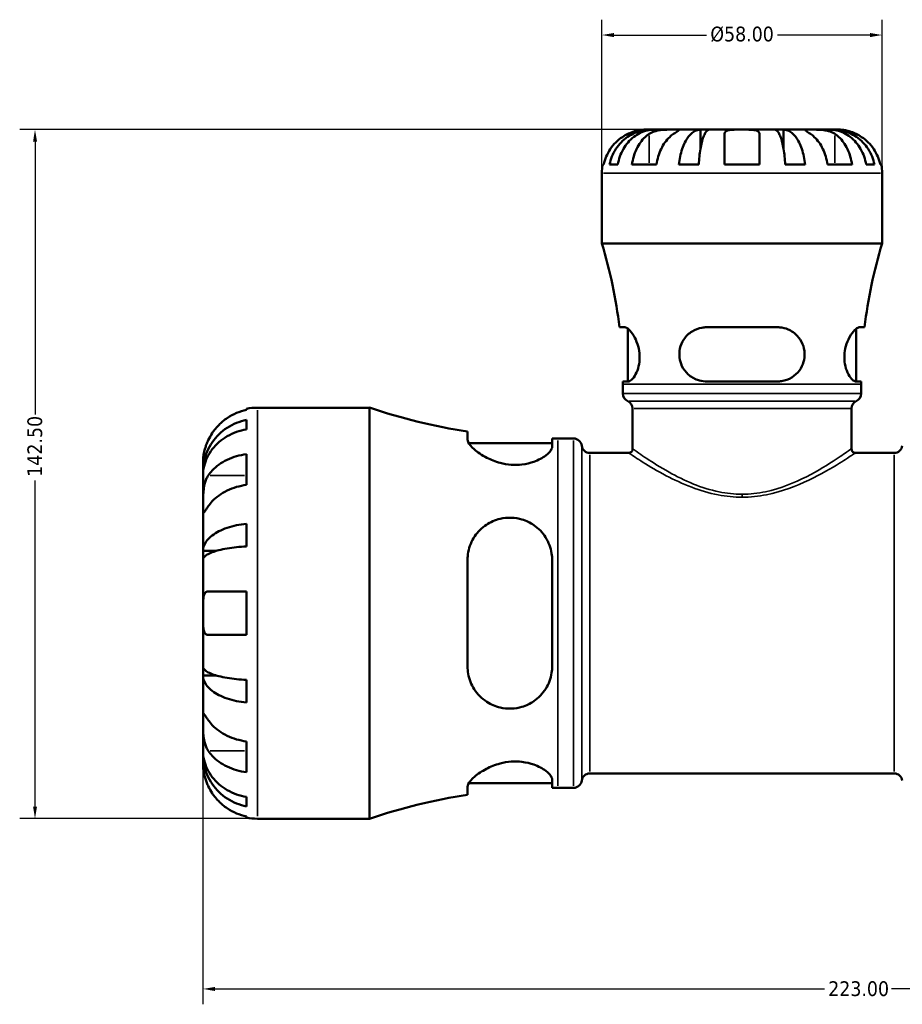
# Model space of a CAD drawing. Header units: millimetres. Extents: x 0 to 897, y 0 to 599.
# Tile 3 of 10: x 290 to 473, y 179 to 383. Entities that reach past the tile are written whole.
import ezdxf

# ---------------------------------------------------------------- set-up
doc = ezdxf.new("R2010")
doc.units = ezdxf.units.MM
for name, color, linetype, lineweight in [('Dimension (ANSI)', 7, 'Continuous', 25), ('Visible (ANSI)', 7, 'Continuous', 50), ('Visible Narrow (ANSI)', 7, 'Continuous', 35)]:
    doc.layers.add(name, color=color, linetype=linetype, lineweight=lineweight)
doc.styles.add('Note Text (ANSI)', font='tahoma.ttf')
doc.dimstyles.new('Default - mm (ANSI)', dxfattribs={"dimtxt": 3.048, "dimasz": 2.5, "dimexe": 3.175, "dimexo": 1.6002, "dimgap": 0.8, "dimtad": 0, "dimtoh": 1, "dimrnd": 1e-08, "dimzin": 4, "dimdsep": 46, "dimtxsty": 'Note Text (ANSI)', "dimcen": 0.09, "dimdle": 10, "dimclrd": 256, "dimclre": 256, "dimclrt": 256, "dimadec": 1, "dimazin": 1, "dimtfac": 1, "dimtofl": 0, "dimtmove": 0, "dimatfit": 3, "dimfxl": 1, "dimtolj": 1, "dimtzin": 4, "dimlwd": -1, "dimlwe": -1, "dimarcsym": 0})

# ---------------------------------------------------------------- blocks, each defined once
blk = doc.blocks.new('*D6')
at = {"layer": 'Defpoints', "color": 0, "transparency": 16777216}
for p in [(328.03, 259.93), (551.03, 259.93), (551.03, 182.21)]:
    blk.add_point(p, dxfattribs=at)
at = {"layer": 'Dimension (ANSI)', "transparency": 16777216}
for p, q in [((328.03, 258.33), (328.03, 179.04)), ((551.03, 258.33), (551.03, 179.04)), ((330.53, 182.21), (456.57, 182.21)), ((548.53, 182.21), (470.49, 182.21))]:
    blk.add_line(p, q, dxfattribs=at)
for points in [[(330.53, 182.63), (330.53, 181.79), (328.03, 182.21)], [(548.53, 182.63), (548.53, 181.79), (551.03, 182.21)]]:
    blk.add_solid(points, dxfattribs=at)
at = {"layer": 'Dimension (ANSI)', "transparency": 16777216, "insert": (457.37, 183.8), "char_height": 3.048, "attachment_point": 1, "style": 'Note Text (ANSI)'}
blk.add_mtext('\\A1;223.00', dxfattribs=at)
blk = doc.blocks.new('*D7')
at = {"layer": 'Defpoints', "color": 0, "transparency": 16777216}
for p in [(293.28, 359.93), (439.53, 359.93), (339.28, 217.43)]:
    blk.add_point(p, dxfattribs=at)
at = {"layer": 'Dimension (ANSI)', "transparency": 16777216}
for p, q in [((437.93, 359.93), (290.11, 359.93)), ((293.28, 357.43), (293.28, 301.02)), ((293.28, 219.93), (293.28, 287.34)), ((337.68, 217.43), (290.11, 217.43))]:
    blk.add_line(p, q, dxfattribs=at)
for points in [[(292.87, 357.43), (293.7, 357.43), (293.28, 359.93)], [(292.87, 219.93), (293.7, 219.93), (293.28, 217.43)]]:
    blk.add_solid(points, dxfattribs=at)
at = {"layer": 'Dimension (ANSI)', "transparency": 16777216, "insert": (291.7, 288.14), "char_height": 3.048, "attachment_point": 1, "rotation": 90, "style": 'Note Text (ANSI)'}
blk.add_mtext('\\A1;142.50', dxfattribs=at)
blk = doc.blocks.new('*D10')
at = {"layer": 'Defpoints', "color": 0, "transparency": 16777216}
for p in [(468.53, 379.49), (410.53, 350.93), (468.53, 350.93)]:
    blk.add_point(p, dxfattribs=at)
at = {"layer": 'Dimension (ANSI)', "transparency": 16777216}
for p, q in [((410.53, 352.53), (410.53, 382.66)), ((468.53, 352.53), (468.53, 382.66)), ((413.03, 379.49), (432.19, 379.49)), ((466.03, 379.49), (446.88, 379.49))]:
    blk.add_line(p, q, dxfattribs=at)
for points in [[(413.03, 379.91), (413.03, 379.07), (410.53, 379.49)], [(466.03, 379.91), (466.03, 379.07), (468.53, 379.49)]]:
    blk.add_solid(points, dxfattribs=at)
at = {"layer": 'Dimension (ANSI)', "transparency": 16777216, "insert": (432.99, 381.23), "char_height": 3.048, "attachment_point": 1, "style": 'Note Text (ANSI)'}
blk.add_mtext('\\A1;\\fTahoma|b0|i0;\\H3.0480;Ø58.00', dxfattribs=at)

msp = doc.modelspace()

# ---------------------------------------------------------------- linework, layer by layer
at = {"layer": 'Visible (ANSI)'}
for p, q in [((420.697, 359.927), (419.534, 359.927)), ((420.697, 359.927), (420.697, 359.884)), ((421.462, 359.927), (420.697, 359.927)), ((425.392, 359.927), (421.462, 359.927)), ((430.966, 359.927), (425.392, 359.927)), ((430.966, 359.927), (430.966, 356.11)), ((432.814, 359.927), (430.966, 359.927)), ((439.534, 359.927), (432.814, 359.927)), ((435.934, 352.727), (435.934, 359.051)), ((446.254, 359.927), (439.534, 359.927)), ((443.134, 359.051), (443.134, 352.727)), ((448.102, 359.927), (446.254, 359.927)), ((453.676, 359.927), (448.102, 359.927)), ((448.102, 359.927), (448.102, 356.11)), ((457.606, 359.927), (453.676, 359.927)), ((458.371, 359.927), (457.606, 359.927)), ((459.534, 359.927), (458.371, 359.927)), ((458.371, 359.927), (458.371, 359.884)), ((410.716, 352.727), (410.942, 352.727)), ((412.136, 352.727), (413.843, 352.727)), ((416.771, 352.727), (421.862, 352.727)), ((426.478, 352.727), (430.6, 352.727)), ((435.934, 352.727), (443.134, 352.727)), ((448.468, 352.727), (452.59, 352.727)), ((457.206, 352.727), (462.298, 352.727)), ((465.225, 352.727), (466.932, 352.727)), ((468.127, 352.727), (468.352, 352.727)), ((410.534, 336.407), (410.534, 350.927)), ((468.534, 336.407), (468.534, 350.927)), ((468.534, 336.407), (410.534, 336.407)), ((415.28, 319.047), (414.188, 319.047)), ((415.884, 307.847), (415.884, 318.792)), ((446.894, 319.047), (432.174, 319.047)), ((463.184, 307.847), (463.184, 318.792)), ((464.881, 319.047), (463.788, 319.047)), ((414.883, 307.847), (416.007, 307.847)), ((432.174, 307.847), (446.894, 307.847)), ((463.061, 307.847), (464.186, 307.847)), ((414.884, 305.339), (414.884, 307.287)), ((464.184, 305.339), (464.184, 307.287)), ((337.034, 301.96), (337.034, 302.2)), ((339.284, 302.427), (362.474, 302.427)), ((362.474, 217.427), (362.474, 302.427)), ((416.914, 293.927), (416.914, 302.227)), ((462.154, 293.927), (462.154, 302.227)), ((337.034, 297.939), (337.034, 299.884)), ((382.759, 297.49), (382.759, 295.843)), ((400.259, 294.343), (400.259, 296.058)), ((401.464, 296.052), (404.684, 296.052)), ((383.037, 295.052), (400.259, 295.052)), ((337.034, 286.467), (337.034, 292.831)), ((408.057, 293.077), (416.064, 293.077)), ((463.004, 293.077), (471.011, 293.077)), ((328.034, 289.167), (328.034, 291.177)), ((328.034, 289.167), (328.069, 289.167)), ((328.034, 288.401), (328.034, 289.167)), ((328.034, 282.024), (328.034, 288.401)), ((328.034, 272.804), (328.034, 282.024)), ((337.034, 273.728), (337.034, 278.422)), ((328.034, 272.804), (330.763, 272.804)), ((328.034, 270.956), (328.034, 272.804)), ((328.034, 259.927), (328.034, 270.956)), ((382.759, 270.927), (382.759, 248.927)), ((400.259, 248.927), (400.259, 270.927)), ((329.101, 264.427), (337.034, 264.427)), ((337.034, 255.427), (337.034, 264.427)), ((328.034, 248.899), (328.034, 259.927)), ((337.034, 255.427), (329.101, 255.427)), ((328.034, 247.051), (328.034, 248.899)), ((328.034, 247.051), (330.763, 247.051)), ((328.034, 237.83), (328.034, 247.051)), ((337.034, 241.432), (337.034, 246.127)), ((328.034, 231.454), (328.034, 237.83)), ((337.034, 227.024), (337.034, 233.388)), ((328.034, 230.688), (328.034, 231.454)), ((328.034, 230.688), (328.069, 230.688)), ((328.034, 228.677), (328.034, 230.688)), ((408.057, 226.777), (471.011, 226.777)), ((382.759, 224.012), (382.759, 222.365)), ((383.037, 224.802), (400.259, 224.802)), ((400.259, 223.796), (400.259, 225.512)), ((401.464, 223.802), (404.684, 223.802)), ((337.034, 219.971), (337.034, 221.915)), ((337.034, 217.655), (337.034, 217.895)), ((339.284, 217.427), (362.474, 217.427))]:
    msp.add_line(p, q, dxfattribs=at)
for centre, radius, start, end in [((419.534, 350.927), 9, 168.46304, 180), ((459.534, 350.927), 9, 0, 11.53696), ((315.241, 307.287), 99.643, 6.7779, 16.99225), ((563.827, 307.287), 99.643, 163.00775, 173.2221), ((315.241, 307.287), 99.643, 0, 0.32201), ((563.827, 307.287), 99.643, 179.67799, 180), ((416.584, 305.339), 1.7, 180, 246.23783), ((415.214, 302.227), 1.7, 0, 66.23783), ((463.854, 302.227), 1.7, 113.76217, 180), ((462.484, 305.339), 1.7, 293.76217, 0), ((339.284, 291.177), 11.25, 90, 101.53696), ((401.464, 418.473), 122.42, 251.42822, 261.21117), ((401.464, 418.473), 122.42, 269.43602, 270), ((404.684, 294.352), 1.7, 7.18076, 90), ((408.057, 294.777), 1.7, 187.18076, 270), ((416.064, 293.927), 0.85, 270, 0), ((463.004, 293.927), 0.85, 180, 270), ((471.011, 294.777), 1.7, 270, 352.81924), ((408.057, 225.077), 1.7, 90, 172.81924), ((471.011, 225.077), 1.7, 7.18076, 90), ((404.684, 225.502), 1.7, 270, 352.81924), ((401.464, 101.382), 122.42, 98.78883, 108.57178), ((401.464, 101.382), 122.42, 90, 90.56398), ((339.284, 228.677), 11.25, 258.46304, 270)]:
    msp.add_arc(centre, radius, start, end, dxfattribs=at)
for points, knots in [([(415.934, 359.051), (415.546, 358.869), (415.154, 358.649), (414.272, 358.064), (413.8, 357.672), (413.009, 356.885), (412.617, 356.418), (411.942, 355.412), (411.657, 354.873), (411.237, 353.863), (411.06, 353.302), (410.942, 352.727)], [4.42788405, 4.42788405, 4.42788405, 4.42788405, 4.5512464, 4.5512464, 4.71913293, 4.71913293, 4.88586959, 4.88586959, 5.05260626, 5.05260626, 5.21400469, 5.21400469, 5.21400469, 5.21400469]), ([(412.136, 352.727), (412.25, 353.305), (412.422, 353.869), (412.829, 354.882), (413.103, 355.421), (413.755, 356.428), (414.133, 356.895), (414.895, 357.681), (415.349, 358.072), (416.326, 358.745), (416.849, 359.028), (417.846, 359.454), (418.412, 359.636), (419.567, 359.873), (420.157, 359.927), (420.697, 359.927)], [0.1707449, 0.1707449, 0.1707449, 0.1707449, 0.3329556, 0.3329556, 0.4995958, 0.4995958, 0.6662361, 0.6662361, 0.8331576, 0.8331576, 1.000079, 1.000079, 1.1674459, 1.1674459, 1.3348128, 1.3348128, 1.3348128, 1.3348128]), ([(421.462, 359.927), (420.982, 359.927), (420.457, 359.873), (419.428, 359.636), (418.925, 359.454), (418.038, 359.028), (417.572, 358.745), (416.702, 358.072), (416.298, 357.681), (415.621, 356.895), (415.284, 356.428), (414.704, 355.421), (414.46, 354.882), (414.098, 353.869), (413.945, 353.305), (413.843, 352.727)], [4.0094084, 4.0094084, 4.0094084, 4.0094084, 4.1767753, 4.1767753, 4.3441422, 4.3441422, 4.5110636, 4.5110636, 4.6779851, 4.6779851, 4.8446253, 4.8446253, 5.0112656, 5.0112656, 5.1734763, 5.1734763, 5.1734763, 5.1734763]), ([(419.534, 359.927), (419.534, 359.927), (419.501, 359.928), (419.366, 359.926), (419.259, 359.923), (418.901, 359.901), (418.608, 359.872), (418.014, 359.765), (417.746, 359.705), (417.254, 359.567), (417.038, 359.498), (416.595, 359.338), (416.369, 359.248), (416.075, 359.117), (416.004, 359.084), (415.934, 359.051)], [-2.49913258, -2.49913258, -2.49913258, -2.49913258, -2.41505436, -2.41505436, -2.32384732, -2.32384732, -2.1841143, -2.1841143, -2.08674766, -2.08674766, -2.01440674, -2.01440674, -1.93994266, -1.93994266, -1.91637503, -1.91637503, -1.91637503, -1.91637503]), ([(416.771, 352.727), (416.854, 353.302), (416.98, 353.863), (417.277, 354.873), (417.478, 355.412), (417.955, 356.418), (418.232, 356.885), (418.791, 357.672), (419.125, 358.064), (419.749, 358.649), (420.027, 358.869), (420.301, 359.051)], [0.17075309, 0.17075309, 0.17075309, 0.17075309, 0.33215152, 0.33215152, 0.49888818, 0.49888818, 0.66562485, 0.66562485, 0.83351137, 0.83351137, 0.95687373, 0.95687373, 0.95687373, 0.95687373]), ([(420.301, 359.051), (420.389, 359.11), (420.484, 359.167), (420.761, 359.317), (420.956, 359.405), (421.383, 359.561), (421.614, 359.628), (422.194, 359.762), (422.547, 359.816), (423.354, 359.897), (423.799, 359.914), (424.656, 359.929), (425.055, 359.927), (425.392, 359.927)], [-0.58004807, -0.58004807, -0.58004807, -0.58004807, -0.5384523, -0.5384523, -0.46383793, -0.46383793, -0.3862639, -0.3862639, -0.27840269, -0.27840269, -0.14277912, -0.14277912, 0, 0, 0, 0]), ([(425.392, 359.051), (425.118, 358.869), (424.84, 358.649), (424.217, 358.064), (423.883, 357.672), (423.324, 356.885), (423.047, 356.418), (422.569, 355.412), (422.368, 354.873), (422.071, 353.863), (421.945, 353.302), (421.862, 352.727)], [4.42788748, 4.42788748, 4.42788748, 4.42788748, 4.55124983, 4.55124983, 4.71913636, 4.71913636, 4.88587302, 4.88587302, 5.05260969, 5.05260969, 5.21400811, 5.21400811, 5.21400811, 5.21400811]), ([(425.392, 359.927), (425.575, 359.927), (425.738, 359.928), (426.027, 359.926), (426.149, 359.924), (426.371, 359.909), (426.44, 359.891), (426.452, 359.815), (426.402, 359.759), (426.23, 359.622), (426.135, 359.554), (425.908, 359.397), (425.777, 359.309), (425.555, 359.16), (425.475, 359.107), (425.392, 359.051)], [0, 0, 0, 0, 0.07774953, 0.07774953, 0.16081914, 0.16081914, 0.27783798, 0.27783798, 0.3882896, 0.3882896, 0.46542959, 0.46542959, 0.54035429, 0.54035429, 0.57953204, 0.57953204, 0.57953204, 0.57953204]), ([(426.478, 352.727), (426.538, 353.305), (426.628, 353.869), (426.841, 354.882), (426.985, 355.421), (427.327, 356.428), (427.525, 356.895), (427.924, 357.681), (428.162, 358.072), (428.675, 358.745), (428.949, 359.028), (429.472, 359.454), (429.768, 359.636), (430.374, 359.873), (430.683, 359.927), (430.966, 359.927)], [0.1707449, 0.1707449, 0.1707449, 0.1707449, 0.3329556, 0.3329556, 0.4995958, 0.4995958, 0.6662361, 0.6662361, 0.8331576, 0.8331576, 1.000079, 1.000079, 1.1674459, 1.1674459, 1.3348128, 1.3348128, 1.3348128, 1.3348128]), ([(432.814, 359.927), (432.674, 359.927), (432.522, 359.873), (432.223, 359.636), (432.077, 359.454), (431.819, 359.028), (431.683, 358.745), (431.431, 358.072), (431.313, 357.681), (431.116, 356.895), (431.019, 356.428), (430.85, 355.421), (430.779, 354.882), (430.674, 353.869), (430.629, 353.305), (430.6, 352.727)], [4.0094084, 4.0094084, 4.0094084, 4.0094084, 4.1767753, 4.1767753, 4.3441422, 4.3441422, 4.5110636, 4.5110636, 4.6779851, 4.6779851, 4.8446253, 4.8446253, 5.0112656, 5.0112656, 5.1734763, 5.1734763, 5.1734763, 5.1734763]), ([(435.934, 359.051), (435.934, 359.119), (435.943, 359.183), (435.986, 359.333), (436.032, 359.413), (436.169, 359.562), (436.264, 359.628), (436.555, 359.762), (436.773, 359.816), (437.355, 359.898), (437.734, 359.914), (438.588, 359.929), (439.059, 359.927), (439.534, 359.927)], [-0.57647647, -0.57647647, -0.57647647, -0.57647647, -0.52968676, -0.52968676, -0.46054026, -0.46054026, -0.38562403, -0.38562403, -0.27730827, -0.27730827, -0.14258086, -0.14258086, 0, 0, 0, 0]), ([(439.534, 359.927), (439.814, 359.927), (440.094, 359.928), (440.662, 359.926), (440.947, 359.923), (441.625, 359.901), (441.988, 359.872), (442.49, 359.765), (442.66, 359.705), (442.892, 359.567), (442.968, 359.498), (443.081, 359.338), (443.115, 359.248), (443.132, 359.117), (443.134, 359.084), (443.134, 359.051)], [-2.49913258, -2.49913258, -2.49913258, -2.49913258, -2.41505436, -2.41505436, -2.32384732, -2.32384732, -2.1841143, -2.1841143, -2.08674766, -2.08674766, -2.01440674, -2.01440674, -1.93994266, -1.93994266, -1.91637503, -1.91637503, -1.91637503, -1.91637503]), ([(448.468, 352.727), (448.439, 353.305), (448.394, 353.869), (448.289, 354.882), (448.218, 355.421), (448.05, 356.428), (447.952, 356.895), (447.755, 357.681), (447.638, 358.072), (447.385, 358.745), (447.249, 359.028), (446.992, 359.454), (446.845, 359.636), (446.547, 359.873), (446.394, 359.927), (446.254, 359.927)], [0.1707449, 0.1707449, 0.1707449, 0.1707449, 0.3329556, 0.3329556, 0.4995958, 0.4995958, 0.6662361, 0.6662361, 0.8331576, 0.8331576, 1.000079, 1.000079, 1.1674459, 1.1674459, 1.3348128, 1.3348128, 1.3348128, 1.3348128]), ([(448.102, 359.927), (448.385, 359.927), (448.694, 359.873), (449.3, 359.636), (449.597, 359.454), (450.119, 359.028), (450.394, 358.745), (450.906, 358.072), (451.144, 357.681), (451.543, 356.895), (451.741, 356.428), (452.083, 355.421), (452.227, 354.882), (452.44, 353.869), (452.53, 353.305), (452.59, 352.727)], [4.0094084, 4.0094084, 4.0094084, 4.0094084, 4.1767753, 4.1767753, 4.3441422, 4.3441422, 4.5110636, 4.5110636, 4.6779851, 4.6779851, 4.8446253, 4.8446253, 5.0112656, 5.0112656, 5.1734763, 5.1734763, 5.1734763, 5.1734763]), ([(453.676, 359.051), (453.588, 359.11), (453.503, 359.167), (453.278, 359.317), (453.149, 359.405), (452.924, 359.561), (452.83, 359.628), (452.664, 359.762), (452.617, 359.816), (452.63, 359.897), (452.721, 359.914), (453.073, 359.929), (453.34, 359.927), (453.676, 359.927)], [-0.58004807, -0.58004807, -0.58004807, -0.58004807, -0.5384523, -0.5384523, -0.46383793, -0.46383793, -0.3862639, -0.3862639, -0.27840269, -0.27840269, -0.14277912, -0.14277912, 0, 0, 0, 0]), ([(453.676, 359.927), (453.86, 359.927), (454.062, 359.928), (454.513, 359.926), (454.763, 359.924), (455.391, 359.909), (455.777, 359.891), (456.53, 359.815), (456.891, 359.759), (457.476, 359.622), (457.706, 359.554), (458.131, 359.397), (458.325, 359.309), (458.596, 359.16), (458.684, 359.107), (458.767, 359.051)], [0, 0, 0, 0, 0.07774953, 0.07774953, 0.16081914, 0.16081914, 0.27783798, 0.27783798, 0.3882896, 0.3882896, 0.46542959, 0.46542959, 0.54035429, 0.54035429, 0.57953204, 0.57953204, 0.57953204, 0.57953204]), ([(457.206, 352.727), (457.123, 353.302), (456.997, 353.863), (456.7, 354.873), (456.499, 355.412), (456.022, 356.418), (455.745, 356.885), (455.186, 357.672), (454.852, 358.064), (454.228, 358.649), (453.95, 358.869), (453.676, 359.051)], [0.17075309, 0.17075309, 0.17075309, 0.17075309, 0.33215152, 0.33215152, 0.49888818, 0.49888818, 0.66562485, 0.66562485, 0.83351137, 0.83351137, 0.95687373, 0.95687373, 0.95687373, 0.95687373]), ([(465.225, 352.727), (465.123, 353.305), (464.97, 353.869), (464.608, 354.882), (464.364, 355.421), (463.784, 356.428), (463.448, 356.895), (462.77, 357.681), (462.366, 358.072), (461.496, 358.745), (461.03, 359.028), (460.143, 359.454), (459.64, 359.636), (458.612, 359.873), (458.087, 359.927), (457.606, 359.927)], [0.1707449, 0.1707449, 0.1707449, 0.1707449, 0.3329556, 0.3329556, 0.4995958, 0.4995958, 0.6662361, 0.6662361, 0.8331576, 0.8331576, 1.000079, 1.000079, 1.1674459, 1.1674459, 1.3348128, 1.3348128, 1.3348128, 1.3348128]), ([(458.371, 359.927), (458.911, 359.927), (459.501, 359.873), (460.657, 359.636), (461.222, 359.454), (462.219, 359.028), (462.742, 358.745), (463.72, 358.072), (464.174, 357.681), (464.935, 356.895), (465.313, 356.428), (465.965, 355.421), (466.239, 354.882), (466.646, 353.869), (466.818, 353.305), (466.932, 352.727)], [4.0094086, 4.0094086, 4.0094086, 4.0094086, 4.1767755, 4.1767755, 4.3441424, 4.3441424, 4.5110638, 4.5110638, 4.6779853, 4.6779853, 4.8446255, 4.8446255, 5.0112658, 5.0112658, 5.1734765, 5.1734765, 5.1734765, 5.1734765]), ([(458.767, 359.051), (459.042, 358.869), (459.319, 358.649), (459.943, 358.064), (460.277, 357.672), (460.836, 356.885), (461.113, 356.418), (461.591, 355.412), (461.791, 354.873), (462.088, 353.863), (462.214, 353.302), (462.298, 352.727)], [4.42788405, 4.42788405, 4.42788405, 4.42788405, 4.5512464, 4.5512464, 4.71913293, 4.71913293, 4.88586959, 4.88586959, 5.05260626, 5.05260626, 5.21400469, 5.21400469, 5.21400469, 5.21400469]), ([(463.134, 359.051), (462.991, 359.119), (462.847, 359.183), (462.487, 359.333), (462.273, 359.413), (461.832, 359.562), (461.608, 359.628), (461.082, 359.762), (460.796, 359.816), (460.234, 359.898), (459.984, 359.914), (459.628, 359.929), (459.534, 359.927), (459.534, 359.927)], [-0.57647647, -0.57647647, -0.57647647, -0.57647647, -0.52968676, -0.52968676, -0.46054026, -0.46054026, -0.38562403, -0.38562403, -0.27730827, -0.27730827, -0.14258086, -0.14258086, 0, 0, 0, 0]), ([(468.127, 352.727), (468.008, 353.302), (467.831, 353.863), (467.411, 354.873), (467.127, 355.412), (466.451, 356.418), (466.059, 356.885), (465.269, 357.672), (464.796, 358.064), (463.914, 358.649), (463.522, 358.869), (463.134, 359.051)], [0.17075309, 0.17075309, 0.17075309, 0.17075309, 0.33215152, 0.33215152, 0.49888818, 0.49888818, 0.66562485, 0.66562485, 0.83351137, 0.83351137, 0.95687373, 0.95687373, 0.95687373, 0.95687373]), ([(415.28, 319.047), (415.327, 319.047), (415.376, 319.041), (415.626, 318.979), (415.854, 318.837), (416.432, 318.309), (416.794, 317.855), (417.421, 316.798), (417.693, 316.227), (418.106, 314.999), (418.252, 314.361), (418.382, 313.093), (418.377, 312.492), (418.233, 311.261), (418.082, 310.663), (417.671, 309.551), (417.405, 309.061), (416.844, 308.29), (416.549, 308.024), (416.187, 307.868), (416.095, 307.847), (416.007, 307.847)], [-1.995442, -1.995442, -1.995442, -1.995442, -1.9465692, -1.9465692, -1.7586331, -1.7586331, -1.501679, -1.501679, -1.2839935, -1.2839935, -1.0830184, -1.0830184, -0.9001376, -0.9001376, -0.6954505, -0.6954505, -0.4671741, -0.4671741, -0.224834, -0.224834, -0.1363483, -0.1363483, -0.1363483, -0.1363483]), ([(432.174, 307.847), (432.096, 307.847), (432.019, 307.849), (431.385, 307.875), (430.841, 307.981), (429.614, 308.41), (428.959, 308.8), (427.877, 309.787), (427.438, 310.37), (426.856, 311.589), (426.682, 312.188), (426.54, 313.429), (426.573, 314.044), (426.853, 315.332), (427.131, 315.974), (427.953, 317.216), (428.538, 317.781), (429.831, 318.585), (430.522, 318.85), (431.558, 319.022), (431.865, 319.047), (432.174, 319.047)], [-1.976572, -1.976572, -1.976572, -1.976572, -1.9520903, -1.9520903, -1.7768012, -1.7768012, -1.5355361, -1.5355361, -1.3090264, -1.3090264, -1.1200973, -1.1200973, -0.9332628, -0.9332628, -0.7147504, -0.7147504, -0.4527413, -0.4527413, -0.2154761, -0.2154761, -0.1180103, -0.1180103, -0.1180103, -0.1180103]), ([(446.894, 319.047), (447.05, 319.047), (447.204, 319.041), (447.951, 318.979), (448.522, 318.837), (449.783, 318.309), (450.437, 317.855), (451.43, 316.798), (451.805, 316.227), (452.313, 314.999), (452.459, 314.361), (452.516, 313.093), (452.445, 312.492), (452.094, 311.261), (451.796, 310.663), (450.981, 309.551), (450.447, 309.061), (449.203, 308.29), (448.484, 308.024), (447.453, 307.868), (447.174, 307.847), (446.894, 307.847)], [-1.995442, -1.995442, -1.995442, -1.995442, -1.9465692, -1.9465692, -1.7586331, -1.7586331, -1.501679, -1.501679, -1.2839935, -1.2839935, -1.0830184, -1.0830184, -0.9001376, -0.9001376, -0.6954505, -0.6954505, -0.4671741, -0.4671741, -0.224834, -0.224834, -0.1363483, -0.1363483, -0.1363483, -0.1363483]), ([(463.061, 307.847), (463.037, 307.847), (463.012, 307.849), (462.807, 307.875), (462.609, 307.981), (462.119, 308.41), (461.821, 308.8), (461.295, 309.787), (461.067, 310.37), (460.782, 311.589), (460.707, 312.188), (460.701, 313.429), (460.769, 314.044), (461.049, 315.332), (461.277, 315.974), (461.858, 317.216), (462.225, 317.781), (462.901, 318.585), (463.212, 318.85), (463.592, 319.022), (463.695, 319.047), (463.788, 319.047)], [-1.976572, -1.976572, -1.976572, -1.976572, -1.9520903, -1.9520903, -1.7768012, -1.7768012, -1.5355361, -1.5355361, -1.3090264, -1.3090264, -1.1200973, -1.1200973, -0.9332628, -0.9332628, -0.7147504, -0.7147504, -0.4527413, -0.4527413, -0.2154761, -0.2154761, -0.1180103, -0.1180103, -0.1180103, -0.1180103]), ([(337.034, 301.96), (336.314, 301.812), (335.612, 301.59), (334.348, 301.065), (333.674, 300.71), (332.415, 299.866), (331.831, 299.377), (330.849, 298.391), (330.36, 297.802), (329.617, 296.686), (329.334, 296.178), (329.101, 295.677)], [0.21343841, 0.21343841, 0.21343841, 0.21343841, 0.41559978, 0.41559978, 0.62400044, 0.62400044, 0.8324011, 0.8324011, 1.04178819, 1.04178819, 1.20124236, 1.20124236, 1.20124236, 1.20124236]), ([(328.034, 289.167), (328.034, 289.843), (328.103, 290.582), (328.399, 292.03), (328.627, 292.738), (329.16, 293.987), (329.513, 294.642), (330.356, 295.865), (330.844, 296.433), (331.826, 297.386), (332.411, 297.859), (333.669, 298.675), (334.343, 299.018), (335.608, 299.526), (336.313, 299.741), (337.034, 299.884)], [5.0161165, 5.0161165, 5.0161165, 5.0161165, 5.2257877, 5.2257877, 5.4354588, 5.4354588, 5.6443437, 5.6443437, 5.8532286, 5.8532286, 6.0615671, 6.0615671, 6.2699056, 6.2699056, 6.472482, 6.472482, 6.472482, 6.472482]), ([(337.034, 297.939), (336.313, 297.812), (335.608, 297.621), (334.343, 297.168), (333.669, 296.863), (332.411, 296.137), (331.826, 295.716), (330.844, 294.868), (330.356, 294.363), (329.513, 293.274), (329.16, 292.691), (328.627, 291.58), (328.399, 290.949), (328.103, 289.661), (328.034, 289.003), (328.034, 288.401)], [0.2134337, 0.2134337, 0.2134337, 0.2134337, 0.41601, 0.41601, 0.6243485, 0.6243485, 0.832687, 0.832687, 1.0415719, 1.0415719, 1.2504568, 1.2504568, 1.4601279, 1.4601279, 1.6697991, 1.6697991, 1.6697991, 1.6697991]), ([(329.101, 295.677), (329.004, 295.468), (328.912, 295.257), (328.743, 294.835), (328.666, 294.625), (328.507, 294.155), (328.43, 293.898), (328.249, 293.203), (328.172, 292.793), (328.069, 292.051), (328.05, 291.74), (328.032, 291.296), (328.034, 291.177), (328.034, 291.177)], [-0.72877811, -0.72877811, -0.72877811, -0.72877811, -0.65864576, -0.65864576, -0.58948737, -0.58948737, -0.50282865, -0.50282865, -0.34782332, -0.34782332, -0.17870564, -0.17870564, 0, 0, 0, 0]), ([(400.259, 294.343), (400.259, 294.199), (400.224, 294.047), (399.974, 293.463), (399.557, 292.991), (398.311, 292.06), (397.476, 291.601), (395.73, 290.985), (394.906, 290.784), (393.3, 290.597), (392.56, 290.579), (391.024, 290.69), (390.252, 290.823), (388.515, 291.28), (387.596, 291.647), (385.709, 292.602), (384.81, 293.225), (383.528, 294.358), (383.099, 294.875), (382.805, 295.508), (382.759, 295.685), (382.759, 295.843)], [-3.0849587, -3.0849587, -3.0849587, -3.0849587, -2.9428133, -2.9428133, -2.5650068, -2.5650068, -2.1821516, -2.1821516, -1.9011429, -1.9011429, -1.6747132, -1.6747132, -1.4375171, -1.4375171, -1.1204612, -1.1204612, -0.7045323, -0.7045323, -0.3297133, -0.3297133, -0.1665774, -0.1665774, -0.1665774, -0.1665774]), ([(329.101, 288.388), (329.334, 288.742), (329.617, 289.102), (330.36, 289.891), (330.849, 290.307), (331.831, 291.005), (332.415, 291.351), (333.674, 291.947), (334.348, 292.198), (335.612, 292.569), (336.314, 292.726), (337.034, 292.831)], [5.50227189, 5.50227189, 5.50227189, 5.50227189, 5.66172607, 5.66172607, 5.87111315, 5.87111315, 6.07951382, 6.07951382, 6.28791448, 6.28791448, 6.49007585, 6.49007585, 6.49007585, 6.49007585]), ([(328.034, 282.024), (328.034, 282.266), (328.034, 282.533), (328.036, 283.132), (328.039, 283.463), (328.06, 284.275), (328.084, 284.761), (328.184, 285.712), (328.257, 286.167), (328.436, 286.9), (328.524, 287.186), (328.727, 287.712), (328.84, 287.95), (329.009, 288.244), (329.054, 288.317), (329.101, 288.388)], [0, 0, 0, 0, 0.10230486, 0.10230486, 0.2116531, 0.2116531, 0.35868741, 0.35868741, 0.49861539, 0.49861539, 0.59613895, 0.59613895, 0.69034298, 0.69034298, 0.72355027, 0.72355027, 0.72355027, 0.72355027]), ([(337.034, 286.467), (336.314, 286.362), (335.612, 286.205), (334.348, 285.834), (333.674, 285.583), (332.415, 284.987), (331.831, 284.641), (330.849, 283.943), (330.36, 283.527), (329.617, 282.738), (329.334, 282.378), (329.101, 282.024)], [0.21343841, 0.21343841, 0.21343841, 0.21343841, 0.41559978, 0.41559978, 0.62400044, 0.62400044, 0.8324011, 0.8324011, 1.04178819, 1.04178819, 1.20124236, 1.20124236, 1.20124236, 1.20124236]), ([(329.101, 282.024), (329.042, 281.935), (328.986, 281.849), (328.809, 281.582), (328.699, 281.415), (328.5, 281.119), (328.413, 280.994), (328.24, 280.767), (328.171, 280.701), (328.07, 280.714), (328.05, 280.828), (328.032, 281.271), (328.034, 281.604), (328.034, 282.024)], [-0.72474413, -0.72474413, -0.72474413, -0.72474413, -0.68292689, -0.68292689, -0.58946764, -0.58946764, -0.49014387, -0.49014387, -0.34933517, -0.34933517, -0.17856496, -0.17856496, 0, 0, 0, 0]), ([(382.759, 270.927), (382.759, 271.479), (382.811, 272.024), (383.138, 273.747), (383.603, 274.855), (384.89, 276.761), (385.703, 277.574), (387.498, 278.769), (388.451, 279.194), (390.237, 279.619), (391.018, 279.7), (392.563, 279.646), (393.304, 279.524), (394.909, 279.043), (395.734, 278.642), (397.453, 277.458), (398.271, 276.6), (399.534, 274.615), (399.967, 273.477), (400.224, 271.834), (400.259, 271.382), (400.259, 270.927)], [-3.1270162, -3.1270162, -3.1270162, -3.1270162, -2.9527055, -2.9527055, -2.563552, -2.563552, -2.1873763, -2.1873763, -1.8566971, -1.8566971, -1.616445, -1.616445, -1.3897592, -1.3897592, -1.1083269, -1.1083269, -0.7348159, -0.7348159, -0.3487982, -0.3487982, -0.205023, -0.205023, -0.205023, -0.205023]), ([(328.034, 272.804), (328.034, 273.159), (328.103, 273.546), (328.399, 274.305), (328.627, 274.676), (329.16, 275.331), (329.513, 275.674), (330.356, 276.316), (330.844, 276.613), (331.826, 277.113), (332.411, 277.361), (333.669, 277.789), (334.343, 277.968), (335.608, 278.235), (336.313, 278.347), (337.034, 278.422)], [5.0161165, 5.0161165, 5.0161165, 5.0161165, 5.2257877, 5.2257877, 5.4354588, 5.4354588, 5.6443437, 5.6443437, 5.8532286, 5.8532286, 6.0615671, 6.0615671, 6.2699056, 6.2699056, 6.472482, 6.472482, 6.472482, 6.472482]), ([(337.034, 273.728), (336.313, 273.691), (335.608, 273.635), (334.343, 273.504), (333.669, 273.415), (332.411, 273.204), (331.826, 273.082), (330.844, 272.835), (330.356, 272.689), (329.513, 272.372), (329.16, 272.203), (328.627, 271.88), (328.399, 271.697), (328.103, 271.322), (328.034, 271.131), (328.034, 270.956)], [0.2134337, 0.2134337, 0.2134337, 0.2134337, 0.41601, 0.41601, 0.6243485, 0.6243485, 0.832687, 0.832687, 1.0415719, 1.0415719, 1.2504568, 1.2504568, 1.4601279, 1.4601279, 1.6697991, 1.6697991, 1.6697991, 1.6697991]), ([(328.034, 259.927), (328.034, 260.328), (328.034, 260.727), (328.038, 261.541), (328.043, 261.948), (328.085, 262.814), (328.132, 263.237), (328.285, 263.793), (328.365, 263.97), (328.543, 264.21), (328.631, 264.288), (328.837, 264.397), (328.954, 264.425), (329.088, 264.427), (329.094, 264.427), (329.101, 264.427)], [-3.12621297, -3.12621297, -3.12621297, -3.12621297, -3.00592131, -3.00592131, -2.87295675, -2.87295675, -2.69789372, -2.69789372, -2.58338701, -2.58338701, -2.49547573, -2.49547573, -2.40310236, -2.40310236, -2.39831682, -2.39831682, -2.39831682, -2.39831682]), ([(329.101, 255.427), (329.029, 255.427), (328.96, 255.435), (328.784, 255.479), (328.685, 255.53), (328.499, 255.691), (328.415, 255.805), (328.241, 256.169), (328.171, 256.452), (328.07, 257.197), (328.05, 257.673), (328.032, 258.744), (328.034, 259.333), (328.034, 259.927)], [-0.71968867, -0.71968867, -0.71968867, -0.71968867, -0.66913349, -0.66913349, -0.58448293, -0.58448293, -0.49008499, -0.49008499, -0.34765985, -0.34765985, -0.17827673, -0.17827673, 0, 0, 0, 0]), ([(328.034, 248.899), (328.034, 248.724), (328.103, 248.532), (328.399, 248.158), (328.627, 247.975), (329.16, 247.652), (329.513, 247.483), (330.356, 247.166), (330.844, 247.019), (331.826, 246.773), (332.411, 246.65), (333.669, 246.44), (334.343, 246.351), (335.608, 246.219), (336.313, 246.164), (337.034, 246.127)], [5.0161165, 5.0161165, 5.0161165, 5.0161165, 5.2257877, 5.2257877, 5.4354588, 5.4354588, 5.6443437, 5.6443437, 5.8532286, 5.8532286, 6.0615671, 6.0615671, 6.2699056, 6.2699056, 6.472482, 6.472482, 6.472482, 6.472482]), ([(400.259, 248.927), (400.259, 248.478), (400.224, 248.03), (399.974, 246.415), (399.557, 245.298), (398.311, 243.296), (397.476, 242.411), (395.73, 241.211), (394.906, 240.81), (393.3, 240.33), (392.56, 240.208), (391.024, 240.156), (390.252, 240.235), (388.515, 240.642), (387.596, 241.041), (385.709, 242.254), (384.81, 243.16), (383.528, 245.168), (383.099, 246.245), (382.805, 247.898), (382.759, 248.41), (382.759, 248.927)], [-3.0849587, -3.0849587, -3.0849587, -3.0849587, -2.9428133, -2.9428133, -2.5650068, -2.5650068, -2.1821516, -2.1821516, -1.9011429, -1.9011429, -1.6747132, -1.6747132, -1.4375171, -1.4375171, -1.1204612, -1.1204612, -0.7045323, -0.7045323, -0.3297133, -0.3297133, -0.1665774, -0.1665774, -0.1665774, -0.1665774]), ([(337.034, 241.432), (336.313, 241.507), (335.608, 241.62), (334.343, 241.886), (333.669, 242.066), (332.411, 242.494), (331.826, 242.742), (330.844, 243.241), (330.356, 243.539), (329.513, 244.181), (329.16, 244.524), (328.627, 245.178), (328.399, 245.55), (328.103, 246.309), (328.034, 246.696), (328.034, 247.051)], [0.2134337, 0.2134337, 0.2134337, 0.2134337, 0.41601, 0.41601, 0.6243485, 0.6243485, 0.832687, 0.832687, 1.0415719, 1.0415719, 1.2504568, 1.2504568, 1.4601279, 1.4601279, 1.6697991, 1.6697991, 1.6697991, 1.6697991]), ([(328.034, 237.83), (328.034, 238.071), (328.034, 238.284), (328.036, 238.658), (328.039, 238.813), (328.06, 239.078), (328.084, 239.153), (328.184, 239.144), (328.257, 239.068), (328.436, 238.829), (328.524, 238.701), (328.727, 238.398), (328.84, 238.227), (329.009, 237.97), (329.054, 237.901), (329.101, 237.83)], [0, 0, 0, 0, 0.10230486, 0.10230486, 0.2116531, 0.2116531, 0.35868741, 0.35868741, 0.49861539, 0.49861539, 0.59613895, 0.59613895, 0.69034298, 0.69034298, 0.72355027, 0.72355027, 0.72355027, 0.72355027]), ([(329.101, 231.466), (329.042, 231.556), (328.986, 231.649), (328.809, 231.966), (328.699, 232.206), (328.5, 232.74), (328.413, 233.034), (328.24, 233.781), (328.171, 234.241), (328.07, 235.273), (328.05, 235.834), (328.032, 236.909), (328.034, 237.409), (328.034, 237.83)], [-0.72474413, -0.72474413, -0.72474413, -0.72474413, -0.68292689, -0.68292689, -0.58946764, -0.58946764, -0.49014387, -0.49014387, -0.34933517, -0.34933517, -0.17856496, -0.17856496, 0, 0, 0, 0]), ([(329.101, 237.83), (329.334, 237.476), (329.617, 237.117), (330.36, 236.328), (330.849, 235.912), (331.831, 235.214), (332.415, 234.868), (333.674, 234.271), (334.348, 234.021), (335.612, 233.649), (336.314, 233.492), (337.034, 233.388)], [5.50227189, 5.50227189, 5.50227189, 5.50227189, 5.66172607, 5.66172607, 5.87111315, 5.87111315, 6.07951382, 6.07951382, 6.28791448, 6.28791448, 6.49007585, 6.49007585, 6.49007585, 6.49007585]), ([(328.034, 231.454), (328.034, 230.851), (328.103, 230.194), (328.399, 228.905), (328.627, 228.275), (329.16, 227.164), (329.513, 226.581), (330.356, 225.492), (330.844, 224.987), (331.826, 224.138), (332.411, 223.717), (333.669, 222.991), (334.343, 222.686), (335.608, 222.234), (336.313, 222.043), (337.034, 221.915)], [5.0161165, 5.0161165, 5.0161165, 5.0161165, 5.2257877, 5.2257877, 5.4354588, 5.4354588, 5.6443437, 5.6443437, 5.8532286, 5.8532286, 6.0615671, 6.0615671, 6.2699056, 6.2699056, 6.472482, 6.472482, 6.472482, 6.472482]), ([(337.034, 219.971), (336.313, 220.114), (335.608, 220.329), (334.343, 220.837), (333.669, 221.18), (332.411, 221.996), (331.826, 222.469), (330.844, 223.422), (330.356, 223.99), (329.513, 225.213), (329.16, 225.868), (328.627, 227.117), (328.399, 227.825), (328.103, 229.273), (328.034, 230.012), (328.034, 230.688)], [0.2134337, 0.2134337, 0.2134337, 0.2134337, 0.41601, 0.41601, 0.6243485, 0.6243485, 0.832687, 0.832687, 1.0415719, 1.0415719, 1.2504568, 1.2504568, 1.4601279, 1.4601279, 1.6697991, 1.6697991, 1.6697991, 1.6697991]), ([(337.034, 227.024), (336.314, 227.128), (335.612, 227.285), (334.348, 227.657), (333.674, 227.908), (332.415, 228.504), (331.831, 228.85), (330.849, 229.548), (330.36, 229.964), (329.617, 230.753), (329.334, 231.113), (329.101, 231.466)], [0.21343841, 0.21343841, 0.21343841, 0.21343841, 0.41559978, 0.41559978, 0.62400044, 0.62400044, 0.8324011, 0.8324011, 1.04178819, 1.04178819, 1.20124236, 1.20124236, 1.20124236, 1.20124236]), ([(328.034, 228.677), (328.034, 228.677), (328.034, 228.624), (328.038, 228.401), (328.043, 228.222), (328.085, 227.678), (328.132, 227.279), (328.285, 226.512), (328.365, 226.187), (328.543, 225.588), (328.631, 225.323), (328.837, 224.776), (328.954, 224.496), (329.088, 224.206), (329.094, 224.192), (329.101, 224.177)], [-3.12621297, -3.12621297, -3.12621297, -3.12621297, -3.00592131, -3.00592131, -2.87295675, -2.87295675, -2.69789372, -2.69789372, -2.58338701, -2.58338701, -2.49547573, -2.49547573, -2.40310236, -2.40310236, -2.39831682, -2.39831682, -2.39831682, -2.39831682]), ([(382.759, 224.012), (382.759, 224.181), (382.811, 224.37), (383.138, 225.039), (383.603, 225.581), (384.89, 226.68), (385.703, 227.238), (387.498, 228.168), (388.451, 228.556), (390.237, 229.029), (391.018, 229.165), (392.563, 229.276), (393.304, 229.258), (394.909, 229.07), (395.734, 228.868), (397.453, 228.261), (398.271, 227.816), (399.534, 226.889), (399.967, 226.406), (400.224, 225.811), (400.259, 225.657), (400.259, 225.512)], [-3.1270162, -3.1270162, -3.1270162, -3.1270162, -2.9527055, -2.9527055, -2.563552, -2.563552, -2.1873763, -2.1873763, -1.8566971, -1.8566971, -1.616445, -1.616445, -1.3897592, -1.3897592, -1.1083269, -1.1083269, -0.7348159, -0.7348159, -0.3487982, -0.3487982, -0.205023, -0.205023, -0.205023, -0.205023]), ([(329.101, 224.177), (329.334, 223.677), (329.617, 223.169), (330.36, 222.053), (330.849, 221.464), (331.831, 220.477), (332.415, 219.988), (333.674, 219.144), (334.348, 218.79), (335.612, 218.265), (336.314, 218.043), (337.034, 217.895)], [5.50227189, 5.50227189, 5.50227189, 5.50227189, 5.66172607, 5.66172607, 5.87111315, 5.87111315, 6.07951382, 6.07951382, 6.28791448, 6.28791448, 6.49007585, 6.49007585, 6.49007585, 6.49007585])]:
    msp.add_open_spline(points, degree=3, knots=knots, dxfattribs=at)
at = {"layer": 'Visible Narrow (ANSI)'}
for p, q in [((420.301, 358.735), (420.301, 353.044)), ((458.767, 358.735), (458.767, 353.044)), ((468.177, 350.927), (410.891, 350.927)), ((463.881, 307.287), (415.188, 307.287)), ((415.188, 305.339), (463.881, 305.339)), ((462.878, 303.783), (416.19, 303.783)), ((339.284, 217.951), (339.284, 301.904)), ((461.876, 302.227), (417.193, 302.227)), ((401.464, 224.247), (401.464, 295.608)), ((404.684, 224.247), (404.684, 295.608)), ((406.371, 225.716), (406.371, 294.138)), ((408.057, 292.669), (408.057, 227.186)), ((471.011, 227.186), (471.011, 292.669)), ((329.498, 288.388), (336.637, 288.388)), ((329.498, 231.466), (336.637, 231.466))]:
    msp.add_line(p, q, dxfattribs=at)
msp.add_ellipse((439.556, 284.527), major_axis=(-0.001, 0.85), ratio=0.0009456, start_param=1.6112406, end_param=2.3392522, dxfattribs=at)
for points, knots in [([(439.556, 284.527), (437.948, 284.526), (436.342, 284.7), (432.933, 285.392), (431.16, 285.969), (427.656, 287.384), (425.957, 288.244), (422.629, 290.099), (421.073, 291.09), (418.576, 292.745), (417.664, 293.393), (417.018, 293.853), (416.916, 293.925), (416.917, 293.925)], [0, 0, 0, 0, 0.4649849, 0.4649849, 1.02673, 1.02673, 1.6621454, 1.6621454, 2.4187366, 2.4187366, 3.2000242, 3.2000242, 3.5613871, 3.5613871, 3.5613871, 3.5613871]), ([(462.15, 293.922), (462.149, 293.922), (461.963, 293.789), (461.063, 293.154), (460.171, 292.528), (457.414, 290.712), (455.328, 289.402), (450.411, 286.901), (447.553, 285.699), (442.839, 284.714), (441.199, 284.529), (439.556, 284.527)], [10.6800624, 10.6800624, 10.6800624, 10.6800624, 11.1688978, 11.1688978, 11.8679868, 11.8679868, 12.8143671, 12.8143671, 13.762041, 13.762041, 14.2373427, 14.2373427, 14.2373427, 14.2373427]), ([(416.067, 293.075), (416.067, 293.075), (416.172, 293.004), (416.843, 292.556), (417.788, 291.925), (420.379, 290.311), (421.994, 289.344), (425.447, 287.536), (427.21, 286.698), (430.845, 285.318), (432.685, 284.756), (436.222, 284.08), (437.888, 283.911), (439.556, 283.912)], [-3.5613871, -3.5613871, -3.5613871, -3.5613871, -3.2000242, -3.2000242, -2.4187366, -2.4187366, -1.6621454, -1.6621454, -1.02673, -1.02673, -0.4649849, -0.4649849, 0, 0, 0, 0]), ([(439.556, 283.912), (441.261, 283.914), (442.963, 284.094), (447.854, 285.055), (450.82, 286.227), (455.922, 288.666), (458.086, 289.943), (460.947, 291.713), (461.872, 292.323), (462.805, 292.943), (462.999, 293.072), (462.999, 293.072)], [-14.2373427, -14.2373427, -14.2373427, -14.2373427, -13.762041, -13.762041, -12.8143671, -12.8143671, -11.8679868, -11.8679868, -11.1688978, -11.1688978, -10.6800624, -10.6800624, -10.6800624, -10.6800624])]:
    msp.add_open_spline(points, degree=3, knots=knots, dxfattribs=at)

# ---------------------------------------------------------------- dimensions: what is measured, and where the dimension line sits
at = {"layer": 'Dimension (ANSI)'}
dim = msp.add_linear_dim(base=(468.534, 379.489), p1=(410.534, 350.927), p2=(468.534, 350.927), text='\\fTahoma|b0|i0;\\H3.0480;Ø<>', dimstyle='Default - mm (ANSI)', override={"dimgap": 0.8, "dimtoh": 0, "dimdec": 2, "dimtol": 0, "dimlim": 0, "dimtp": 0, "dimtm": 0, "dimtdec": 2, "dimatfit": 1}, dxfattribs=at)
dim.commit()
dim.dimension.update_dxf_attribs({"geometry": '*D10', "text_midpoint": (439.534, 379.489), "dimtype": 160})
for base, p1, p2, angle, picture, middle in [((293.284, 359.927), (339.284, 217.427), (439.534, 359.927), 270, '*D7', (293.284, 294.177)), ((551.034, 182.212), (328.034, 259.927), (551.034, 259.927), 180, '*D6', (463.534, 182.212))]:
    dim = msp.add_linear_dim(base=base, p1=p1, p2=p2, angle=angle, dimstyle='Default - mm (ANSI)', override={"dimgap": 0.8, "dimtoh": 0, "dimdec": 2, "dimtol": 0, "dimlim": 0, "dimtp": 0, "dimtm": 0, "dimtdec": 2, "dimatfit": 1}, dxfattribs=at)
    dim.commit()
    dim.dimension.update_dxf_attribs({"geometry": picture, "text_midpoint": middle, "dimtype": 160})

doc.saveas('drawing.dxf')
